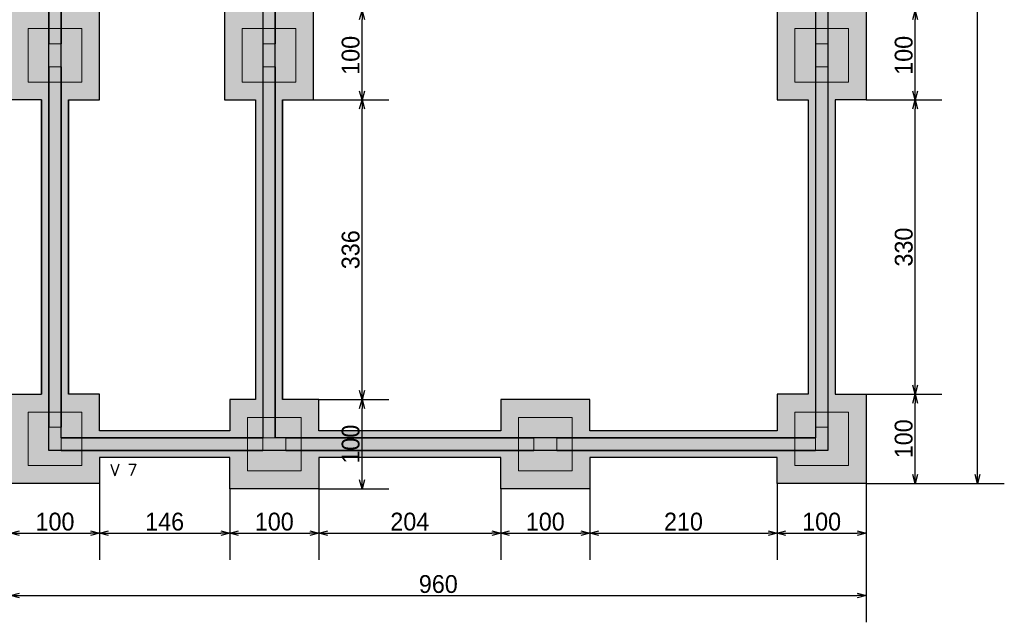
# Model space of a CAD drawing. Header units: millimetres. Extents: x -24 to 384, y -54 to 92.
# Tile 61 of 75: x 237.02 to 248.06, y 57.84 to 64.6. Entities that reach past the tile are written whole.
import ezdxf
from ezdxf.enums import TextEntityAlignment as Align

# ---------------------------------------------------------------- set-up
doc = ezdxf.new("R2010")
doc.units = ezdxf.units.MM
for name, color, linetype, lineweight in [('BL_CONTORNO', 6, 'Continuous', 9), ('PILAR_RET', 2, 'Continuous', 9), ('VIG_REF_VIGAS', 3, 'Continuous', 0)]:
    doc.layers.add(name, color=color, linetype=linetype, lineweight=lineweight)
doc.styles.add('CYPETXT', font='romans', dxfattribs={"height": 0.2})
doc.styles.add('GULIM', font='Gulim.ttf')
doc.dimstyles.new('GULIM-100', dxfattribs={"dimtxt": 0.2, "dimasz": 0.1, "dimexe": 0.3, "dimexo": 0, "dimgap": 0.025, "dimtad": 1, "dimdec": 1, "dimlfac": 100, "dimzin": 12, "dimdsep": 46, "dimtxsty": 'GULIM', "dimblk": 'OPEN30', "dimcen": 0, "dimclrd": 152, "dimclre": 152, "dimclrt": 152, "dimaunit": 1, "dimadec": 0, "dimazin": 0, "dimtfac": 1.875, "dimtdec": 1, "dimtmove": 2, "dimatfit": 3, "dimldrblk": 'OPEN30', "dimfxl": 0, "dimtolj": 1, "dimtzin": 12, "dimlwd": -1, "dimarcsym": 0})

# ---------------------------------------------------------------- blocks, each defined once
blk = doc.blocks.new('_Open30')
at = {"color": 0, "linetype": 'ByBlock', "lineweight": -2}
for p, q in [((-1, 0.27), (0, 0)), ((0, 0), (-1, -0.27)), ((0, 0), (-1, 0))]:
    blk.add_line(p, q, dxfattribs=at)
blk = doc.blocks.new('*D369')
at = {"color": 152, "lineweight": -2, "transparency": 16777216}
for p, q in [((246.512, 60.402), (247.361, 60.402)), ((246.512, 59.402), (247.361, 59.402))]:
    blk.add_line(p, q, dxfattribs=at)
at = {"color": 152, "transparency": 16777216}
blk.add_line((247.061, 59.502), (247.061, 60.302), dxfattribs=at)
at = {"layer": 'Defpoints', "color": 0, "transparency": 16777216}
for p in [(246.512, 60.402), (247.061, 60.402), (246.512, 59.402)]:
    blk.add_point(p, dxfattribs=at)
at = {"color": 152, "transparency": 16777216, "xscale": 0.1, "yscale": 0.1, "zscale": 0.1}
for p, rotation in [((247.061, 60.402), 90), ((247.061, 59.402), 270)]:
    blk.add_blockref('_Open30', p, dxfattribs=dict(at, rotation=rotation))
at = {"color": 152, "transparency": 16777216, "insert": (246.933, 59.902), "char_height": 0.2, "attachment_point": 5, "rotation": 90, "style": 'GULIM'}
blk.add_mtext('\\A1;100', dxfattribs=at)
blk = doc.blocks.new('*D370')
at = {"color": 152, "lineweight": -2, "transparency": 16777216}
for p, q in [((246.512, 63.702), (247.361, 63.702)), ((246.512, 60.402), (247.361, 60.402))]:
    blk.add_line(p, q, dxfattribs=at)
at = {"color": 152, "transparency": 16777216}
blk.add_line((247.061, 60.502), (247.061, 63.602), dxfattribs=at)
at = {"layer": 'Defpoints', "color": 0, "transparency": 16777216}
for p in [(246.512, 63.702), (247.061, 63.702), (246.512, 60.402)]:
    blk.add_point(p, dxfattribs=at)
at = {"color": 152, "transparency": 16777216, "xscale": 0.1, "yscale": 0.1, "zscale": 0.1}
for p, rotation in [((247.061, 63.702), 90), ((247.061, 60.402), 270)]:
    blk.add_blockref('_Open30', p, dxfattribs=dict(at, rotation=rotation))
at = {"color": 152, "transparency": 16777216, "insert": (246.934, 62.052), "char_height": 0.2, "attachment_point": 5, "rotation": 90, "style": 'GULIM'}
blk.add_mtext('\\A1;330', dxfattribs=at)
blk = doc.blocks.new('*D371')
at = {"color": 152, "lineweight": -2, "transparency": 16777216}
for p, q in [((246.512, 64.702), (247.361, 64.702)), ((246.512, 63.702), (247.361, 63.702))]:
    blk.add_line(p, q, dxfattribs=at)
at = {"color": 152, "transparency": 16777216}
blk.add_line((247.061, 63.802), (247.061, 64.602), dxfattribs=at)
at = {"layer": 'Defpoints', "color": 0, "transparency": 16777216}
for p in [(246.512, 64.702), (247.061, 64.702), (246.512, 63.702)]:
    blk.add_point(p, dxfattribs=at)
at = {"color": 152, "transparency": 16777216, "xscale": 0.1, "yscale": 0.1, "zscale": 0.1}
for p, rotation in [((247.061, 64.702), 90), ((247.061, 63.702), 270)]:
    blk.add_blockref('_Open30', p, dxfattribs=dict(at, rotation=rotation))
at = {"color": 152, "transparency": 16777216, "insert": (246.933, 64.202), "char_height": 0.2, "attachment_point": 5, "rotation": 90, "style": 'GULIM'}
blk.add_mtext('\\A1;100', dxfattribs=at)
blk = doc.blocks.new('*D382')
at = {"color": 152, "lineweight": -2, "transparency": 16777216}
for p, q in [((246.512, 83.682), (248.061, 83.682)), ((246.512, 59.402), (248.061, 59.402))]:
    blk.add_line(p, q, dxfattribs=at)
at = {"color": 152, "transparency": 16777216}
blk.add_line((247.761, 59.502), (247.761, 83.582), dxfattribs=at)
at = {"layer": 'Defpoints', "color": 0, "transparency": 16777216}
for p in [(246.512, 83.682), (247.761, 83.682), (246.512, 59.402)]:
    blk.add_point(p, dxfattribs=at)
at = {"color": 152, "transparency": 16777216, "xscale": 0.1, "yscale": 0.1, "zscale": 0.1}
for p, rotation in [((247.761, 83.682), 90), ((247.761, 59.402), 270)]:
    blk.add_blockref('_Open30', p, dxfattribs=dict(at, rotation=rotation))
at = {"color": 152, "transparency": 16777216, "insert": (247.634, 71.542), "char_height": 0.2, "attachment_point": 5, "rotation": 90, "style": 'GULIM'}
blk.add_mtext('\\A1;2428', dxfattribs=at)
blk = doc.blocks.new('*D383')
at = {"color": 152, "lineweight": -2, "transparency": 16777216}
for p, q in [((236.912, 59.402), (236.912, 58.544)), ((237.912, 59.402), (237.912, 58.544))]:
    blk.add_line(p, q, dxfattribs=at)
at = {"color": 152, "transparency": 16777216}
blk.add_line((237.012, 58.844), (237.812, 58.844), dxfattribs=at)
at = {"layer": 'Defpoints', "color": 0, "transparency": 16777216}
for p in [(236.912, 59.402), (237.912, 59.402), (237.912, 58.844)]:
    blk.add_point(p, dxfattribs=at)
at = {"color": 152, "transparency": 16777216, "xscale": 0.1, "yscale": 0.1, "zscale": 0.1, "rotation": 180}
blk.add_blockref('_Open30', (236.912, 58.844), dxfattribs=at)
at = {"color": 152, "transparency": 16777216, "xscale": 0.1, "yscale": 0.1, "zscale": 0.1}
blk.add_blockref('_Open30', (237.912, 58.844), dxfattribs=at)
at = {"color": 152, "transparency": 16777216, "insert": (237.412, 58.972), "char_height": 0.2, "attachment_point": 5, "style": 'GULIM'}
blk.add_mtext('\\A1;100', dxfattribs=at)
blk = doc.blocks.new('*D384')
at = {"color": 152, "lineweight": -2, "transparency": 16777216}
for p, q in [((237.912, 59.402), (237.912, 58.544)), ((239.372, 59.342), (239.372, 58.544))]:
    blk.add_line(p, q, dxfattribs=at)
at = {"color": 152, "transparency": 16777216}
blk.add_line((238.012, 58.844), (239.272, 58.844), dxfattribs=at)
at = {"layer": 'Defpoints', "color": 0, "transparency": 16777216}
for p in [(237.912, 59.402), (239.372, 59.342), (239.372, 58.844)]:
    blk.add_point(p, dxfattribs=at)
at = {"color": 152, "transparency": 16777216, "xscale": 0.1, "yscale": 0.1, "zscale": 0.1, "rotation": 180}
blk.add_blockref('_Open30', (237.912, 58.844), dxfattribs=at)
at = {"color": 152, "transparency": 16777216, "xscale": 0.1, "yscale": 0.1, "zscale": 0.1}
blk.add_blockref('_Open30', (239.372, 58.844), dxfattribs=at)
at = {"color": 152, "transparency": 16777216, "insert": (238.642, 58.972), "char_height": 0.2, "attachment_point": 5, "style": 'GULIM'}
blk.add_mtext('\\A1;146', dxfattribs=at)
blk = doc.blocks.new('*D385')
at = {"color": 152, "lineweight": -2, "transparency": 16777216}
for p, q in [((239.372, 59.342), (239.372, 58.544)), ((240.372, 59.342), (240.372, 58.544))]:
    blk.add_line(p, q, dxfattribs=at)
at = {"color": 152, "transparency": 16777216}
blk.add_line((239.472, 58.844), (240.272, 58.844), dxfattribs=at)
at = {"layer": 'Defpoints', "color": 0, "transparency": 16777216}
for p in [(239.372, 59.342), (240.372, 59.342), (240.372, 58.844)]:
    blk.add_point(p, dxfattribs=at)
at = {"color": 152, "transparency": 16777216, "xscale": 0.1, "yscale": 0.1, "zscale": 0.1, "rotation": 180}
blk.add_blockref('_Open30', (239.372, 58.844), dxfattribs=at)
at = {"color": 152, "transparency": 16777216, "xscale": 0.1, "yscale": 0.1, "zscale": 0.1}
blk.add_blockref('_Open30', (240.372, 58.844), dxfattribs=at)
at = {"color": 152, "transparency": 16777216, "insert": (239.872, 58.972), "char_height": 0.2, "attachment_point": 5, "style": 'GULIM'}
blk.add_mtext('\\A1;100', dxfattribs=at)
blk = doc.blocks.new('*D386')
at = {"color": 152, "lineweight": -2, "transparency": 16777216}
for p, q in [((240.372, 59.342), (240.372, 58.544)), ((242.412, 59.342), (242.412, 58.544))]:
    blk.add_line(p, q, dxfattribs=at)
at = {"color": 152, "transparency": 16777216}
blk.add_line((240.472, 58.844), (242.312, 58.844), dxfattribs=at)
at = {"layer": 'Defpoints', "color": 0, "transparency": 16777216}
for p in [(240.372, 59.342), (242.412, 59.342), (242.412, 58.844)]:
    blk.add_point(p, dxfattribs=at)
at = {"color": 152, "transparency": 16777216, "xscale": 0.1, "yscale": 0.1, "zscale": 0.1, "rotation": 180}
blk.add_blockref('_Open30', (240.372, 58.844), dxfattribs=at)
at = {"color": 152, "transparency": 16777216, "xscale": 0.1, "yscale": 0.1, "zscale": 0.1}
blk.add_blockref('_Open30', (242.412, 58.844), dxfattribs=at)
at = {"color": 152, "transparency": 16777216, "insert": (241.392, 58.972), "char_height": 0.2, "attachment_point": 5, "style": 'GULIM'}
blk.add_mtext('\\A1;204', dxfattribs=at)
blk = doc.blocks.new('*D387')
at = {"color": 152, "lineweight": -2, "transparency": 16777216}
for p, q in [((242.412, 59.342), (242.412, 58.544)), ((243.412, 59.342), (243.412, 58.544))]:
    blk.add_line(p, q, dxfattribs=at)
at = {"color": 152, "transparency": 16777216}
blk.add_line((242.512, 58.844), (243.312, 58.844), dxfattribs=at)
at = {"layer": 'Defpoints', "color": 0, "transparency": 16777216}
for p in [(242.412, 59.342), (243.412, 59.342), (243.412, 58.844)]:
    blk.add_point(p, dxfattribs=at)
at = {"color": 152, "transparency": 16777216, "xscale": 0.1, "yscale": 0.1, "zscale": 0.1, "rotation": 180}
blk.add_blockref('_Open30', (242.412, 58.844), dxfattribs=at)
at = {"color": 152, "transparency": 16777216, "xscale": 0.1, "yscale": 0.1, "zscale": 0.1}
blk.add_blockref('_Open30', (243.412, 58.844), dxfattribs=at)
at = {"color": 152, "transparency": 16777216, "insert": (242.912, 58.972), "char_height": 0.2, "attachment_point": 5, "style": 'GULIM'}
blk.add_mtext('\\A1;100', dxfattribs=at)
blk = doc.blocks.new('*D388')
at = {"color": 152, "lineweight": -2, "transparency": 16777216}
for p, q in [((243.412, 59.342), (243.412, 58.544)), ((245.512, 59.402), (245.512, 58.544))]:
    blk.add_line(p, q, dxfattribs=at)
at = {"color": 152, "transparency": 16777216}
blk.add_line((243.512, 58.844), (245.412, 58.844), dxfattribs=at)
at = {"layer": 'Defpoints', "color": 0, "transparency": 16777216}
for p in [(243.412, 59.342), (245.512, 59.402), (245.512, 58.844)]:
    blk.add_point(p, dxfattribs=at)
at = {"color": 152, "transparency": 16777216, "xscale": 0.1, "yscale": 0.1, "zscale": 0.1, "rotation": 180}
blk.add_blockref('_Open30', (243.412, 58.844), dxfattribs=at)
at = {"color": 152, "transparency": 16777216, "xscale": 0.1, "yscale": 0.1, "zscale": 0.1}
blk.add_blockref('_Open30', (245.512, 58.844), dxfattribs=at)
at = {"color": 152, "transparency": 16777216, "insert": (244.462, 58.972), "char_height": 0.2, "attachment_point": 5, "style": 'GULIM'}
blk.add_mtext('\\A1;210', dxfattribs=at)
blk = doc.blocks.new('*D389')
at = {"color": 152, "lineweight": -2, "transparency": 16777216}
for p, q in [((245.512, 59.402), (245.512, 58.544)), ((246.512, 59.402), (246.512, 58.544))]:
    blk.add_line(p, q, dxfattribs=at)
at = {"color": 152, "transparency": 16777216}
blk.add_line((245.612, 58.844), (246.412, 58.844), dxfattribs=at)
at = {"layer": 'Defpoints', "color": 0, "transparency": 16777216}
for p in [(245.512, 59.402), (246.512, 59.402), (246.512, 58.844)]:
    blk.add_point(p, dxfattribs=at)
at = {"color": 152, "transparency": 16777216, "xscale": 0.1, "yscale": 0.1, "zscale": 0.1, "rotation": 180}
blk.add_blockref('_Open30', (245.512, 58.844), dxfattribs=at)
at = {"color": 152, "transparency": 16777216, "xscale": 0.1, "yscale": 0.1, "zscale": 0.1}
blk.add_blockref('_Open30', (246.512, 58.844), dxfattribs=at)
at = {"color": 152, "transparency": 16777216, "insert": (246.012, 58.972), "char_height": 0.2, "attachment_point": 5, "style": 'GULIM'}
blk.add_mtext('\\A1;100', dxfattribs=at)
blk = doc.blocks.new('*D390')
at = {"color": 152, "lineweight": -2, "transparency": 16777216}
for p, q in [((236.912, 59.402), (236.912, 57.844)), ((246.512, 59.402), (246.512, 57.844))]:
    blk.add_line(p, q, dxfattribs=at)
at = {"color": 152, "transparency": 16777216}
blk.add_line((237.012, 58.144), (246.412, 58.144), dxfattribs=at)
at = {"layer": 'Defpoints', "color": 0, "transparency": 16777216}
for p in [(236.912, 59.402), (246.512, 59.402), (246.512, 58.144)]:
    blk.add_point(p, dxfattribs=at)
at = {"color": 152, "transparency": 16777216, "xscale": 0.1, "yscale": 0.1, "zscale": 0.1, "rotation": 180}
blk.add_blockref('_Open30', (236.912, 58.144), dxfattribs=at)
at = {"color": 152, "transparency": 16777216, "xscale": 0.1, "yscale": 0.1, "zscale": 0.1}
blk.add_blockref('_Open30', (246.512, 58.144), dxfattribs=at)
at = {"color": 152, "transparency": 16777216, "insert": (241.712, 58.272), "char_height": 0.2, "attachment_point": 5, "style": 'GULIM'}
blk.add_mtext('\\A1;960', dxfattribs=at)
blk = doc.blocks.new('*D475')
at = {"color": 152, "lineweight": -2, "transparency": 16777216}
for p, q in [((240.372, 60.342), (241.156, 60.342)), ((240.372, 59.342), (241.156, 59.342))]:
    blk.add_line(p, q, dxfattribs=at)
at = {"color": 152, "transparency": 16777216}
blk.add_line((240.856, 59.442), (240.856, 60.242), dxfattribs=at)
at = {"layer": 'Defpoints', "color": 0, "transparency": 16777216}
for p in [(240.372, 60.342), (240.856, 60.342), (240.372, 59.342)]:
    blk.add_point(p, dxfattribs=at)
at = {"color": 152, "transparency": 16777216, "xscale": 0.1, "yscale": 0.1, "zscale": 0.1}
for p, rotation in [((240.856, 60.342), 90), ((240.856, 59.342), 270)]:
    blk.add_blockref('_Open30', p, dxfattribs=dict(at, rotation=rotation))
at = {"color": 152, "transparency": 16777216, "insert": (240.729, 59.842), "char_height": 0.2, "attachment_point": 5, "rotation": 90, "style": 'GULIM'}
blk.add_mtext('\\A1;100', dxfattribs=at)
blk = doc.blocks.new('*D476')
at = {"color": 152, "lineweight": -2, "transparency": 16777216}
for p, q in [((240.312, 63.702), (241.156, 63.702)), ((240.372, 60.342), (241.156, 60.342))]:
    blk.add_line(p, q, dxfattribs=at)
at = {"color": 152, "transparency": 16777216}
blk.add_line((240.856, 60.442), (240.856, 63.602), dxfattribs=at)
at = {"layer": 'Defpoints', "color": 0, "transparency": 16777216}
for p in [(240.312, 63.702), (240.856, 63.702), (240.372, 60.342)]:
    blk.add_point(p, dxfattribs=at)
at = {"color": 152, "transparency": 16777216, "xscale": 0.1, "yscale": 0.1, "zscale": 0.1}
for p, rotation in [((240.856, 63.702), 90), ((240.856, 60.342), 270)]:
    blk.add_blockref('_Open30', p, dxfattribs=dict(at, rotation=rotation))
at = {"color": 152, "transparency": 16777216, "insert": (240.729, 62.022), "char_height": 0.2, "attachment_point": 5, "rotation": 90, "style": 'GULIM'}
blk.add_mtext('\\A1;336', dxfattribs=at)
blk = doc.blocks.new('*D477')
at = {"color": 152, "lineweight": -2, "transparency": 16777216}
for p, q in [((240.312, 64.702), (241.156, 64.702)), ((240.312, 63.702), (241.156, 63.702))]:
    blk.add_line(p, q, dxfattribs=at)
at = {"color": 152, "transparency": 16777216}
blk.add_line((240.856, 63.802), (240.856, 64.602), dxfattribs=at)
at = {"layer": 'Defpoints', "color": 0, "transparency": 16777216}
for p in [(240.312, 64.702), (240.856, 64.702), (240.312, 63.702)]:
    blk.add_point(p, dxfattribs=at)
at = {"color": 152, "transparency": 16777216, "xscale": 0.1, "yscale": 0.1, "zscale": 0.1}
for p, rotation in [((240.856, 64.702), 90), ((240.856, 63.702), 270)]:
    blk.add_blockref('_Open30', p, dxfattribs=dict(at, rotation=rotation))
at = {"color": 152, "transparency": 16777216, "insert": (240.729, 64.202), "char_height": 0.2, "attachment_point": 5, "rotation": 90, "style": 'GULIM'}
blk.add_mtext('\\A1;100', dxfattribs=at)

msp = doc.modelspace()

# ---------------------------------------------------------------- hatches: boundary and pattern name
h = msp.add_hatch(color=11)
h.dxf.hatch_style = 1
h.paths.add_polyline_path([(202.7422, 83.3116), (237.2822, 83.3116), (237.2822, 74.5716), (202.7422, 74.5716)], flags=16)
h.paths.add_polyline_path([(202.3122, 83.6816), (203.3122, 83.6816), (203.3122, 83.3916), (206.6122, 83.3916), (206.6122, 83.7416), (207.6122, 83.7416), (207.6122, 83.3916), (210.9122, 83.3916), (210.9122, 83.6816), (211.9122, 83.6816), (211.9122, 83.3916), (215.2122, 83.3916), (215.2122, 83.7416), (216.2122, 83.7416), (216.2122, 83.3916), (219.5122, 83.3916), (219.5122, 83.6816), (220.5122, 83.6816), (220.5122, 83.3916), (223.8122, 83.3916), (223.8122, 83.7416), (224.8122, 83.7416), (224.8122, 83.3916), (228.1122, 83.3916), (228.1122, 83.6816), (229.1122, 83.6816), (229.1122, 83.3916), (232.4122, 83.3916), (232.4122, 83.7416), (233.4122, 83.7416), (233.4122, 83.3916), (236.4872, 83.3916), (236.4872, 83.6316), (238.1372, 83.6316), (238.1372, 83.3916), (241.2122, 83.3916), (241.2122, 83.7416), (242.2122, 83.7416), (242.2122, 83.3916), (245.5122, 83.3916), (245.5122, 83.6816), (246.5122, 83.6816), (246.5122, 82.6816), (246.1622, 82.6816), (246.1622, 80.6416), (246.5122, 80.6416), (246.5122, 79.6416), (246.1622, 79.6416), (246.1622, 77.6016), (246.5122, 77.6016), (246.5122, 76.6016), (246.1622, 76.6016), (246.1622, 73.2416), (246.5122, 73.2416), (246.5122, 72.2416), (246.1622, 72.2416), (246.1622, 68.9416), (246.5122, 68.9416), (246.5122, 67.9416), (246.1622, 67.9416), (246.1622, 64.7016), (246.5122, 64.7016), (246.5122, 63.7016), (246.1622, 63.7016), (246.1622, 60.4016), (246.5122, 60.4016), (246.5122, 59.4016), (245.5122, 59.4016), (245.5122, 59.6916), (243.4122, 59.6916), (243.4122, 59.3416), (242.4122, 59.3416), (242.4122, 59.6916), (240.3722, 59.6916), (240.3722, 59.3416), (239.3722, 59.3416), (239.3722, 59.6916), (237.9122, 59.6916), (237.9122, 59.4016), (236.9122, 59.4016), (236.9122, 60.4016), (237.2622, 60.4016), (237.2622, 63.7016), (236.9122, 63.7016), (236.9122, 64.7016), (237.2622, 64.7016), (237.2622, 67.9416), (236.9122, 67.9416), (236.9122, 68.9416), (237.2622, 68.9416), (237.2622, 72.2416), (236.9122, 72.2416), (236.9122, 73.2416), (237.2622, 73.2416), (237.2622, 74.1416), (236.6522, 74.1416), (236.6522, 74.4916), (233.4122, 74.4916), (233.4122, 74.1416), (232.4122, 74.1416), (232.4122, 74.4916), (229.1122, 74.4916), (229.1122, 74.1416), (228.1122, 74.1416), (228.1122, 74.4916), (224.8122, 74.4916), (224.8122, 74.1416), (223.8122, 74.1416), (223.8122, 74.4916), (220.5122, 74.4916), (220.5122, 74.1416), (219.5122, 74.1416), (219.5122, 74.4916), (216.2122, 74.4916), (216.2122, 74.1416), (215.2122, 74.1416), (215.2122, 74.4916), (211.9122, 74.4916), (211.9122, 74.1416), (210.9122, 74.1416), (210.9122, 74.4916), (207.6122, 74.4916), (207.6122, 74.1416), (206.6122, 74.1416), (206.6122, 74.4916), (203.3722, 74.4916), (203.3722, 74.1416), (202.3722, 74.1416), (202.3722, 75.1416), (202.6622, 75.1416), (202.6622, 76.6016), (202.3122, 76.6016), (202.3122, 77.6016), (202.6622, 77.6016), (202.6622, 79.6416), (202.3122, 79.6416), (202.3122, 80.6416), (202.6622, 80.6416), (202.6622, 82.6816), (202.3122, 82.6816)])
h.paths.add_polyline_path([(237.3422, 83.3116), (246.0822, 83.3116), (246.0822, 59.7716), (237.3422, 59.7716)], flags=16)
h = msp.add_hatch(color=254)
h.dxf.hatch_style = 1
h.paths.add_polyline_path([(202.7422, 83.3116), (237.2822, 83.3116), (237.2822, 74.5716), (202.7422, 74.5716)])
h.paths.add_polyline_path([(202.8822, 77.1116), (211.3422, 77.1116), (211.3422, 83.1716), (202.8822, 83.1716)], flags=16)
h.paths.add_polyline_path([(211.4822, 83.1716), (219.9422, 83.1716), (219.9422, 77.1116), (211.4822, 77.1116)], flags=16)
h.paths.add_polyline_path([(237.1422, 74.7116), (202.8822, 74.7116), (202.8822, 76.9716), (237.1422, 76.9716)], flags=16)
h.paths.add_polyline_path([(222.6322, 79.9216), (224.2422, 79.9216), (224.2422, 77.1116), (222.6322, 77.1116)], flags=16)
h.paths.add_polyline_path([(224.3822, 77.1116), (225.9922, 77.1116), (225.9922, 79.9216), (224.3822, 79.9216)], flags=16)
h.paths.add_polyline_path([(220.0822, 83.1716), (224.2422, 83.1716), (224.2422, 80.0616), (222.4922, 80.0616), (222.4922, 77.1116), (220.0822, 77.1116)], flags=16)
h.paths.add_polyline_path([(224.3822, 83.1716), (228.5422, 83.1716), (228.5422, 77.1116), (226.1322, 77.1116), (226.1322, 80.0616), (224.3822, 80.0616)], flags=16)
h.paths.add_polyline_path([(228.6822, 77.1116), (237.1422, 77.1116), (237.1422, 83.1716), (228.6822, 83.1716)], flags=16)
h.paths.add_polyline_path([(237.4822, 77.1116), (245.9422, 77.1116), (245.9422, 83.1716), (237.4822, 83.1716)], flags=16)
h.paths.add_polyline_path([(239.7422, 59.9116), (237.4822, 59.9116), (237.4822, 76.9716), (239.7422, 76.9716)], flags=16)
h.paths.add_polyline_path([(237.3422, 83.3116), (246.0822, 83.3116), (246.0822, 59.7716), (237.3422, 59.7716)])
h.paths.add_polyline_path([(245.9422, 59.9116), (239.8822, 59.9116), (239.8822, 68.3716), (245.9422, 68.3716)], flags=16)
h.paths.add_polyline_path([(239.8822, 76.9716), (245.9422, 76.9716), (245.9422, 68.5116), (239.8822, 68.5116)], flags=16)
h = msp.add_hatch(color=11)
h.dxf.hatch_style = 1
h.paths.add_polyline_path([(239.7422, 59.9116), (237.4822, 59.9116), (237.4822, 76.9716), (239.7422, 76.9716)])
h.paths.add_polyline_path([(237.5622, 76.6516), (238.1372, 76.6516), (238.1372, 76.8916), (239.3722, 76.8916), (239.3722, 76.5416), (239.6622, 76.5416), (239.6622, 73.2416), (239.3122, 73.2416), (239.3122, 72.2416), (239.6622, 72.2416), (239.6622, 68.9416), (239.3722, 68.9416), (239.3722, 67.9416), (239.6622, 67.9416), (239.6622, 64.7016), (239.3122, 64.7016), (239.3122, 63.7016), (239.6622, 63.7016), (239.6622, 60.3416), (239.3722, 60.3416), (239.3722, 59.9916), (237.9122, 59.9916), (237.9122, 60.4016), (237.5622, 60.4016), (237.5622, 63.7016), (237.9122, 63.7016), (237.9122, 64.7016), (237.5622, 64.7016), (237.5622, 67.9416), (237.9122, 67.9416), (237.9122, 68.9416), (237.5622, 68.9416), (237.5622, 72.2416), (237.9122, 72.2416), (237.9122, 73.2416), (237.5622, 73.2416), (237.5622, 74.1416), (237.6522, 74.1416), (237.6522, 75.1416), (237.5622, 75.1416)], flags=16)
h = msp.add_hatch(color=11)
h.dxf.hatch_style = 1
h.paths.add_polyline_path([(245.9422, 59.9116), (239.8822, 59.9116), (239.8822, 68.3716), (245.9422, 68.3716)])
h.paths.add_polyline_path([(240.3722, 68.2916), (242.4122, 68.2916), (242.4122, 67.9416), (243.4122, 67.9416), (243.4122, 68.2916), (245.5122, 68.2916), (245.5122, 67.9416), (245.8622, 67.9416), (245.8622, 64.7016), (245.5122, 64.7016), (245.5122, 63.7016), (245.8622, 63.7016), (245.8622, 60.4016), (245.5122, 60.4016), (245.5122, 59.9916), (243.4122, 59.9916), (243.4122, 60.3416), (242.4122, 60.3416), (242.4122, 59.9916), (240.3722, 59.9916), (240.3722, 60.3416), (239.9622, 60.3416), (239.9622, 63.7016), (240.3122, 63.7016), (240.3122, 64.7016), (239.9622, 64.7016), (239.9622, 67.9416), (240.3722, 67.9416)], flags=16)

# ---------------------------------------------------------------- linework, layer by layer
at = {"color": 1}
for p, q in [((239.7422, 68.3716), (239.7422, 64.3316)), ((239.8822, 68.3716), (239.8822, 64.3316)), ((237.3422, 68.3116), (237.3422, 64.3316)), ((237.4822, 68.3116), (237.4822, 64.3316)), ((245.9422, 68.3116), (245.9422, 64.3316)), ((246.0822, 68.3116), (246.0822, 64.3316)), ((237.3422, 64.0716), (237.3422, 60.0316)), ((237.4822, 64.0716), (237.4822, 60.0316)), ((239.7422, 64.0716), (239.7422, 59.9116)), ((239.8822, 64.0716), (239.8822, 59.9116)), ((245.9422, 64.0716), (245.9422, 60.0316)), ((246.0822, 64.0716), (246.0822, 60.0316)), ((237.2622, 63.7016), (237.2622, 60.4016)), ((237.5622, 63.7016), (237.5622, 60.4016)), ((239.6622, 63.7016), (239.6622, 60.3416)), ((239.9622, 63.7016), (239.9622, 60.3416)), ((245.8622, 63.7016), (245.8622, 60.4016)), ((246.1622, 63.7016), (246.1622, 60.4016)), ((239.3722, 59.9916), (237.9122, 59.9916)), ((242.4122, 59.9916), (240.3722, 59.9916)), ((245.5122, 59.9916), (243.4122, 59.9916)), ((237.4822, 59.9116), (239.7422, 59.9116)), ((240.0022, 59.9116), (242.7822, 59.9116)), ((243.0422, 59.9116), (245.9422, 59.9116)), ((237.4822, 59.7716), (239.7422, 59.7716)), ((240.0022, 59.7716), (242.7822, 59.7716)), ((243.0422, 59.7716), (245.9422, 59.7716)), ((239.3722, 59.6916), (237.9122, 59.6916)), ((242.4122, 59.6916), (240.3722, 59.6916)), ((245.5122, 59.6916), (243.4122, 59.6916))]:
    msp.add_line(p, q, dxfattribs=at)
at = {"color": 3}
for points in [[(237.3422, 83.3116), (246.0822, 83.3116), (246.0822, 59.7716), (237.3422, 59.7716)], [(239.7422, 59.9116), (237.4822, 59.9116), (237.4822, 76.9716), (239.7422, 76.9716)], [(245.9422, 59.9116), (239.8822, 59.9116), (239.8822, 68.3716), (245.9422, 68.3716)]]:
    msp.add_lwpolyline(points, close=True, dxfattribs=at)
at = {"color": 2}
for points in [[(246.5122, 64.7016), (246.5122, 63.7016), (246.1622, 63.7016), (246.1622, 60.4016), (246.5122, 60.4016), (246.5122, 59.4016), (245.5122, 59.4016), (245.5122, 59.6916), (243.4122, 59.6916), (243.4122, 59.3416), (242.4122, 59.3416), (242.4122, 59.6916), (240.3722, 59.6916), (240.3722, 59.3416), (239.3722, 59.3416), (239.3722, 59.6916), (237.9122, 59.6916), (237.9122, 59.4016), (236.9122, 59.4016)], [(239.3122, 64.7016), (239.3122, 63.7016), (239.6622, 63.7016), (239.6622, 60.3416), (239.3722, 60.3416), (239.3722, 59.9916), (237.9122, 59.9916), (237.9122, 60.4016), (237.5622, 60.4016), (237.5622, 63.7016), (237.9122, 63.7016), (237.9122, 64.7016)], [(245.5122, 64.7016), (245.5122, 63.7016), (245.8622, 63.7016), (245.8622, 60.4016), (245.5122, 60.4016), (245.5122, 59.9916), (243.4122, 59.9916), (243.4122, 60.3416), (242.4122, 60.3416), (242.4122, 59.9916), (240.3722, 59.9916), (240.3722, 60.3416), (239.9622, 60.3416), (239.9622, 63.7016), (240.3122, 63.7016), (240.3122, 64.7016)], [(236.9122, 60.4016), (237.2622, 60.4016), (237.2622, 63.7016), (236.9122, 63.7016)]]:
    msp.add_lwpolyline(points, dxfattribs=at)
at = {"layer": 'BL_CONTORNO', "color": 1}
for points in [[(237.1122, 64.5016), (237.1122, 63.9016), (237.7122, 63.9016), (237.7122, 64.5016), (237.1122, 64.5016)], [(239.5122, 64.5016), (239.5122, 63.9016), (240.1122, 63.9016), (240.1122, 64.5016), (239.5122, 64.5016)], [(245.7122, 64.5016), (245.7122, 63.9016), (246.3122, 63.9016), (246.3122, 64.5016), (245.7122, 64.5016)], [(237.1122, 60.2016), (237.1122, 59.6016), (237.7122, 59.6016), (237.7122, 60.2016), (237.1122, 60.2016)], [(245.7122, 60.2016), (245.7122, 59.6016), (246.3122, 59.6016), (246.3122, 60.2016), (245.7122, 60.2016)], [(239.5722, 60.1416), (239.5722, 59.5416), (240.1722, 59.5416), (240.1722, 60.1416), (239.5722, 60.1416)], [(242.6122, 60.1416), (242.6122, 59.5416), (243.2122, 59.5416), (243.2122, 60.1416), (242.6122, 60.1416)]]:
    msp.add_lwpolyline(points, close=True, dxfattribs=at)
at = {"layer": 'PILAR_RET', "color": 1}
for points in [[(237.3422, 64.3316), (237.3422, 64.0716), (237.4822, 64.0716), (237.4822, 64.3316), (237.3422, 64.3316)], [(237.3422, 64.3316), (237.3422, 64.0716), (237.4822, 64.0716), (237.4822, 64.3316), (237.3422, 64.3316)], [(239.7422, 64.3316), (239.7422, 64.0716), (239.8822, 64.0716), (239.8822, 64.3316), (239.7422, 64.3316)], [(239.7422, 64.3316), (239.7422, 64.0716), (239.8822, 64.0716), (239.8822, 64.3316), (239.7422, 64.3316)], [(245.9422, 64.3316), (245.9422, 64.0716), (246.0822, 64.0716), (246.0822, 64.3316), (245.9422, 64.3316)], [(245.9422, 64.3316), (245.9422, 64.0716), (246.0822, 64.0716), (246.0822, 64.3316), (245.9422, 64.3316)], [(237.3422, 60.0316), (237.3422, 59.7716), (237.4822, 59.7716), (237.4822, 60.0316), (237.3422, 60.0316)], [(237.3422, 60.0316), (237.3422, 59.7716), (237.4822, 59.7716), (237.4822, 60.0316), (237.3422, 60.0316)], [(245.9422, 60.0316), (245.9422, 59.7716), (246.0822, 59.7716), (246.0822, 60.0316), (245.9422, 60.0316)], [(245.9422, 60.0316), (245.9422, 59.7716), (246.0822, 59.7716), (246.0822, 60.0316), (245.9422, 60.0316)], [(239.7422, 59.9116), (239.7422, 59.7716), (240.0022, 59.7716), (240.0022, 59.9116), (239.7422, 59.9116)], [(239.7422, 59.9116), (239.7422, 59.7716), (240.0022, 59.7716), (240.0022, 59.9116), (239.7422, 59.9116)], [(242.7822, 59.9116), (242.7822, 59.7716), (243.0422, 59.7716), (243.0422, 59.9116), (242.7822, 59.9116)], [(242.7822, 59.9116), (242.7822, 59.7716), (243.0422, 59.7716), (243.0422, 59.9116), (242.7822, 59.9116)]]:
    msp.add_lwpolyline(points, close=True, dxfattribs=at)

# ---------------------------------------------------------------- texts
at = {"layer": 'VIG_REF_VIGAS', "color": 1, "style": 'CYPETXT', "width": 0.849375}
msp.add_text('V 7', height=0.13333, rotation=360, dxfattribs=at).set_placement((238.0334, 59.4853), (238.3354, 59.4853), align=Align.FIT)

# ---------------------------------------------------------------- dimensions: what is measured, and where the dimension line sits
for base, p1, p2, picture, middle in [((247.7612, 83.6816), (246.5122, 59.4016), (246.5122, 83.6816), '*D382', (247.6335, 71.5416)), ((240.8565, 64.7016), (240.3122, 63.7016), (240.3122, 64.7016), '*D477', (240.7287, 64.2016)), ((247.0612, 64.7016), (246.5122, 63.7016), (246.5122, 64.7016), '*D371', (246.9334, 64.2016)), ((240.8565, 63.7016), (240.3722, 60.3416), (240.3122, 63.7016), '*D476', (240.729, 62.0216)), ((247.0612, 63.7016), (246.5122, 60.4016), (246.5122, 63.7016), '*D370', (246.9337, 62.0516)), ((240.8565, 60.3416), (240.3722, 59.3416), (240.3722, 60.3416), '*D475', (240.7287, 59.8416)), ((247.0612, 60.4016), (246.5122, 59.4016), (246.5122, 60.4016), '*D369', (246.9334, 59.9016))]:
    dim = msp.add_linear_dim(base=base, p1=p1, p2=p2, angle=270, dimstyle='GULIM-100')
    dim.commit()
    dim.dimension.update_dxf_attribs({"geometry": picture, "text_midpoint": middle})
for base, p1, p2, picture, middle in [((237.9122, 58.8441), (236.9122, 59.4016), (237.9122, 59.4016), '*D383', (237.4122, 58.9719)), ((246.5122, 58.1441), (236.9122, 59.4016), (246.5122, 59.4016), '*D390', (241.7122, 58.2716)), ((239.3722, 58.8441), (237.9122, 59.4016), (239.3722, 59.3416), '*D384', (238.6422, 58.9719)), ((240.3722, 58.8441), (239.3722, 59.3416), (240.3722, 59.3416), '*D385', (239.8722, 58.9719)), ((242.4122, 58.8441), (240.3722, 59.3416), (242.4122, 59.3416), '*D386', (241.3922, 58.9717)), ((243.4122, 58.8441), (242.4122, 59.3416), (243.4122, 59.3416), '*D387', (242.9122, 58.9719)), ((245.5122, 58.8441), (243.4122, 59.3416), (245.5122, 59.4016), '*D388', (244.4622, 58.9719)), ((246.5122, 58.8441), (245.5122, 59.4016), (246.5122, 59.4016), '*D389', (246.0122, 58.9719))]:
    dim = msp.add_linear_dim(base=base, p1=p1, p2=p2, dimstyle='GULIM-100')
    dim.commit()
    dim.dimension.update_dxf_attribs({"geometry": picture, "text_midpoint": middle})

doc.saveas('drawing.dxf')
